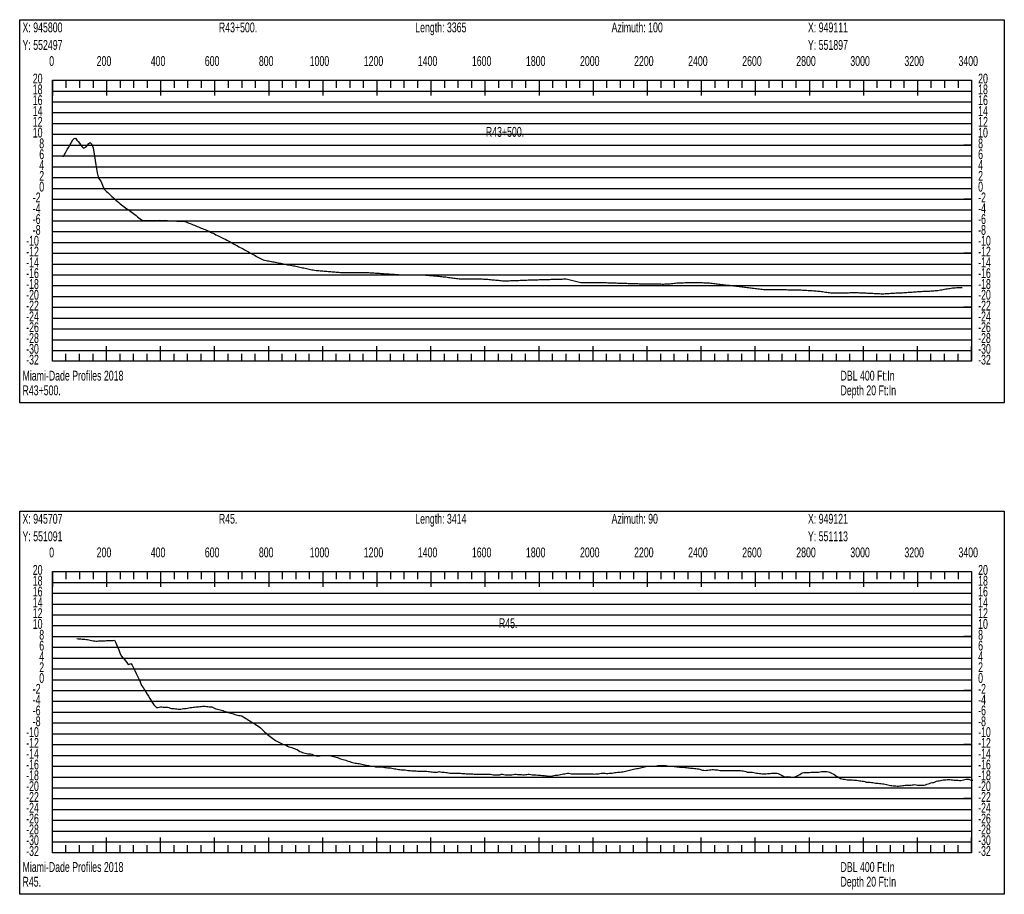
# Model space of a CAD drawing. Header units: feet. Extents: x 1 to 30, y -268 to -1.
# Tile 63 of 94: x 21 to 30, y -100 to -92. Entities that reach past the tile are written whole.
import ezdxf

# ---------------------------------------------------------------- set-up
doc = ezdxf.new("R2010")
doc.units = ezdxf.units.FT
doc.header["$MEASUREMENT"] = 0
doc.layers.add('LABELS', color=7, linetype='Continuous')
doc.layers.add('XSECTION', color=7, linetype='Continuous')

msp = doc.modelspace()

# ---------------------------------------------------------------- linework, layer by layer
at = {"layer": 'XSECTION', "color": 0, "linetype": 'Continuous'}
for points in [[(21.212, -91.9), (30.318, -91.9), (30.318, -95.445), (21.212, -95.445), (21.212, -91.9)], [(21.515, -92.46), (30.015, -92.46), (30.015, -95.06), (21.515, -95.06), (21.515, -92.46)], [(21.515, -92.46), (21.515, -92.601)], [(21.515, -92.46), (21.515, -92.601)], [(21.515, -92.46), (21.515, -92.53)], [(21.515, -92.46), (21.515, -92.53)], [(21.64, -92.46), (21.64, -92.53)], [(21.765, -92.46), (21.765, -92.53)], [(21.89, -92.46), (21.89, -92.53)], [(22.015, -92.46), (22.015, -92.601)], [(22.015, -92.46), (22.015, -92.53)], [(22.14, -92.46), (22.14, -92.53)], [(22.265, -92.46), (22.265, -92.53)], [(22.39, -92.46), (22.39, -92.53)], [(22.515, -92.46), (22.515, -92.601)], [(22.515, -92.46), (22.515, -92.53)], [(22.64, -92.46), (22.64, -92.53)], [(22.765, -92.46), (22.765, -92.53)], [(22.89, -92.46), (22.89, -92.53)], [(23.015, -92.46), (23.015, -92.601)], [(23.015, -92.46), (23.015, -92.53)], [(23.14, -92.46), (23.14, -92.53)], [(23.265, -92.46), (23.265, -92.53)], [(23.39, -92.46), (23.39, -92.53)], [(23.515, -92.46), (23.515, -92.601)], [(23.515, -92.46), (23.515, -92.53)], [(23.64, -92.46), (23.64, -92.53)], [(23.765, -92.46), (23.765, -92.53)], [(23.89, -92.46), (23.89, -92.53)], [(24.015, -92.46), (24.015, -92.601)], [(24.015, -92.46), (24.015, -92.53)], [(24.14, -92.46), (24.14, -92.53)], [(24.265, -92.46), (24.265, -92.53)], [(24.39, -92.46), (24.39, -92.53)], [(24.515, -92.46), (24.515, -92.601)], [(24.515, -92.46), (24.515, -92.53)], [(24.64, -92.46), (24.64, -92.53)], [(24.765, -92.46), (24.765, -92.53)], [(24.89, -92.46), (24.89, -92.53)], [(25.015, -92.46), (25.015, -92.601)], [(25.015, -92.46), (25.015, -92.53)], [(25.14, -92.46), (25.14, -92.53)], [(25.265, -92.46), (25.265, -92.53)], [(25.39, -92.46), (25.39, -92.53)], [(25.515, -92.46), (25.515, -92.601)], [(25.515, -92.46), (25.515, -92.53)], [(25.64, -92.46), (25.64, -92.53)], [(25.765, -92.46), (25.765, -92.53)], [(25.89, -92.46), (25.89, -92.53)], [(26.015, -92.46), (26.015, -92.601)], [(26.015, -92.46), (26.015, -92.53)], [(26.14, -92.46), (26.14, -92.53)], [(26.265, -92.46), (26.265, -92.53)], [(26.39, -92.46), (26.39, -92.53)], [(26.515, -92.46), (26.515, -92.601)], [(26.515, -92.46), (26.515, -92.53)], [(26.64, -92.46), (26.64, -92.53)], [(26.765, -92.46), (26.765, -92.53)], [(26.89, -92.46), (26.89, -92.53)], [(27.015, -92.46), (27.015, -92.601)], [(27.015, -92.46), (27.015, -92.53)], [(27.14, -92.46), (27.14, -92.53)], [(27.265, -92.46), (27.265, -92.53)], [(27.39, -92.46), (27.39, -92.53)], [(27.515, -92.46), (27.515, -92.601)], [(27.515, -92.46), (27.515, -92.53)], [(27.64, -92.46), (27.64, -92.53)], [(27.765, -92.46), (27.765, -92.53)], [(27.89, -92.46), (27.89, -92.53)], [(28.015, -92.46), (28.015, -92.601)], [(28.015, -92.46), (28.015, -92.53)], [(28.14, -92.46), (28.14, -92.53)], [(28.265, -92.46), (28.265, -92.53)], [(28.39, -92.46), (28.39, -92.53)], [(28.515, -92.46), (28.515, -92.601)], [(28.515, -92.46), (28.515, -92.53)], [(28.64, -92.46), (28.64, -92.53)], [(28.765, -92.46), (28.765, -92.53)], [(28.89, -92.46), (28.89, -92.53)], [(29.015, -92.46), (29.015, -92.601)], [(29.015, -92.46), (29.015, -92.53)], [(29.14, -92.46), (29.14, -92.53)], [(29.265, -92.46), (29.265, -92.53)], [(29.39, -92.46), (29.39, -92.53)], [(29.515, -92.46), (29.515, -92.601)], [(29.515, -92.46), (29.515, -92.53)], [(29.64, -92.46), (29.64, -92.53)], [(29.765, -92.46), (29.765, -92.53)], [(29.89, -92.46), (29.89, -92.53)], [(30.015, -92.46), (30.015, -92.601)], [(30.015, -92.46), (30.015, -92.53)], [(21.515, -93.06), (21.585, -93.06)], [(30.015, -93.06), (29.945, -93.06)], [(21.515, -93.56), (21.585, -93.56)], [(30.015, -93.56), (29.945, -93.56)], [(21.515, -94.06), (21.585, -94.06)], [(30.015, -94.06), (29.945, -94.06)], [(21.515, -94.56), (21.585, -94.56)], [(30.015, -94.56), (29.945, -94.56)], [(21.515, -95.06), (21.515, -94.919)], [(21.515, -95.06), (21.515, -94.919)], [(22.015, -95.06), (22.015, -94.919)], [(22.515, -95.06), (22.515, -94.919)], [(23.015, -95.06), (23.015, -94.919)], [(23.515, -95.06), (23.515, -94.919)], [(24.015, -95.06), (24.015, -94.919)], [(24.515, -95.06), (24.515, -94.919)], [(25.015, -95.06), (25.015, -94.919)], [(25.515, -95.06), (25.515, -94.919)], [(26.015, -95.06), (26.015, -94.919)], [(26.515, -95.06), (26.515, -94.919)], [(27.015, -95.06), (27.015, -94.919)], [(27.515, -95.06), (27.515, -94.919)], [(28.015, -95.06), (28.015, -94.919)], [(28.515, -95.06), (28.515, -94.919)], [(29.015, -95.06), (29.015, -94.919)], [(29.515, -95.06), (29.515, -94.919)], [(30.015, -95.06), (30.015, -94.919)], [(21.515, -95.06), (21.515, -94.99)], [(21.515, -95.06), (21.515, -94.99)], [(21.64, -95.06), (21.64, -94.99)], [(21.765, -95.06), (21.765, -94.99)], [(21.89, -95.06), (21.89, -94.99)], [(22.015, -95.06), (22.015, -94.99)], [(22.14, -95.06), (22.14, -94.99)], [(22.265, -95.06), (22.265, -94.99)], [(22.39, -95.06), (22.39, -94.99)], [(22.515, -95.06), (22.515, -94.99)], [(22.64, -95.06), (22.64, -94.99)], [(22.765, -95.06), (22.765, -94.99)], [(22.89, -95.06), (22.89, -94.99)], [(23.015, -95.06), (23.015, -94.99)], [(23.14, -95.06), (23.14, -94.99)], [(23.265, -95.06), (23.265, -94.99)], [(23.39, -95.06), (23.39, -94.99)], [(23.515, -95.06), (23.515, -94.99)], [(23.64, -95.06), (23.64, -94.99)], [(23.765, -95.06), (23.765, -94.99)], [(23.89, -95.06), (23.89, -94.99)], [(24.015, -95.06), (24.015, -94.99)], [(24.14, -95.06), (24.14, -94.99)], [(24.265, -95.06), (24.265, -94.99)], [(24.39, -95.06), (24.39, -94.99)], [(24.515, -95.06), (24.515, -94.99)], [(24.64, -95.06), (24.64, -94.99)], [(24.765, -95.06), (24.765, -94.99)], [(24.89, -95.06), (24.89, -94.99)], [(25.015, -95.06), (25.015, -94.99)], [(25.14, -95.06), (25.14, -94.99)], [(25.265, -95.06), (25.265, -94.99)], [(25.39, -95.06), (25.39, -94.99)], [(25.515, -95.06), (25.515, -94.99)], [(25.64, -95.06), (25.64, -94.99)], [(25.765, -95.06), (25.765, -94.99)], [(25.89, -95.06), (25.89, -94.99)], [(26.015, -95.06), (26.015, -94.99)], [(26.14, -95.06), (26.14, -94.99)], [(26.265, -95.06), (26.265, -94.99)], [(26.39, -95.06), (26.39, -94.99)], [(26.515, -95.06), (26.515, -94.99)], [(26.64, -95.06), (26.64, -94.99)], [(26.765, -95.06), (26.765, -94.99)], [(26.89, -95.06), (26.89, -94.99)], [(27.015, -95.06), (27.015, -94.99)], [(27.14, -95.06), (27.14, -94.99)], [(27.265, -95.06), (27.265, -94.99)], [(27.39, -95.06), (27.39, -94.99)], [(27.515, -95.06), (27.515, -94.99)], [(27.64, -95.06), (27.64, -94.99)], [(27.765, -95.06), (27.765, -94.99)], [(27.89, -95.06), (27.89, -94.99)], [(28.015, -95.06), (28.015, -94.99)], [(28.14, -95.06), (28.14, -94.99)], [(28.265, -95.06), (28.265, -94.99)], [(28.39, -95.06), (28.39, -94.99)], [(28.515, -95.06), (28.515, -94.99)], [(28.64, -95.06), (28.64, -94.99)], [(28.765, -95.06), (28.765, -94.99)], [(28.89, -95.06), (28.89, -94.99)], [(29.015, -95.06), (29.015, -94.99)], [(29.14, -95.06), (29.14, -94.99)], [(29.265, -95.06), (29.265, -94.99)], [(29.39, -95.06), (29.39, -94.99)], [(29.515, -95.06), (29.515, -94.99)], [(29.64, -95.06), (29.64, -94.99)], [(29.765, -95.06), (29.765, -94.99)], [(29.89, -95.06), (29.89, -94.99)], [(30.015, -95.06), (30.015, -94.99)], [(21.212, -96.445), (30.318, -96.445), (30.318, -99.99), (21.212, -99.99), (21.212, -96.445)], [(21.515, -97.005), (30.015, -97.005), (30.015, -99.605), (21.515, -99.605), (21.515, -97.005)], [(21.515, -97.005), (21.515, -97.146)], [(21.515, -97.005), (21.515, -97.146)], [(21.515, -97.005), (21.515, -97.075)], [(21.515, -97.005), (21.515, -97.075)], [(21.64, -97.005), (21.64, -97.075)], [(21.765, -97.005), (21.765, -97.075)], [(21.89, -97.005), (21.89, -97.075)], [(22.015, -97.005), (22.015, -97.146)], [(22.015, -97.005), (22.015, -97.075)], [(22.14, -97.005), (22.14, -97.075)], [(22.265, -97.005), (22.265, -97.075)], [(22.39, -97.005), (22.39, -97.075)], [(22.515, -97.005), (22.515, -97.146)], [(22.515, -97.005), (22.515, -97.075)], [(22.64, -97.005), (22.64, -97.075)], [(22.765, -97.005), (22.765, -97.075)], [(22.89, -97.005), (22.89, -97.075)], [(23.015, -97.005), (23.015, -97.146)], [(23.015, -97.005), (23.015, -97.075)], [(23.14, -97.005), (23.14, -97.075)], [(23.265, -97.005), (23.265, -97.075)], [(23.39, -97.005), (23.39, -97.075)], [(23.515, -97.005), (23.515, -97.146)], [(23.515, -97.005), (23.515, -97.075)], [(23.64, -97.005), (23.64, -97.075)], [(23.765, -97.005), (23.765, -97.075)], [(23.89, -97.005), (23.89, -97.075)], [(24.015, -97.005), (24.015, -97.146)], [(24.015, -97.005), (24.015, -97.075)], [(24.14, -97.005), (24.14, -97.075)], [(24.265, -97.005), (24.265, -97.075)], [(24.39, -97.005), (24.39, -97.075)], [(24.515, -97.005), (24.515, -97.146)], [(24.515, -97.005), (24.515, -97.075)], [(24.64, -97.005), (24.64, -97.075)], [(24.765, -97.005), (24.765, -97.075)], [(24.89, -97.005), (24.89, -97.075)], [(25.015, -97.005), (25.015, -97.146)], [(25.015, -97.005), (25.015, -97.075)], [(25.14, -97.005), (25.14, -97.075)], [(25.265, -97.005), (25.265, -97.075)], [(25.39, -97.005), (25.39, -97.075)], [(25.515, -97.005), (25.515, -97.146)], [(25.515, -97.005), (25.515, -97.075)], [(25.64, -97.005), (25.64, -97.075)], [(25.765, -97.005), (25.765, -97.075)], [(25.89, -97.005), (25.89, -97.075)], [(26.015, -97.005), (26.015, -97.146)], [(26.015, -97.005), (26.015, -97.075)], [(26.14, -97.005), (26.14, -97.075)], [(26.265, -97.005), (26.265, -97.075)], [(26.39, -97.005), (26.39, -97.075)], [(26.515, -97.005), (26.515, -97.146)], [(26.515, -97.005), (26.515, -97.075)], [(26.64, -97.005), (26.64, -97.075)], [(26.765, -97.005), (26.765, -97.075)], [(26.89, -97.005), (26.89, -97.075)], [(27.015, -97.005), (27.015, -97.146)], [(27.015, -97.005), (27.015, -97.075)], [(27.14, -97.005), (27.14, -97.075)], [(27.265, -97.005), (27.265, -97.075)], [(27.39, -97.005), (27.39, -97.075)], [(27.515, -97.005), (27.515, -97.146)], [(27.515, -97.005), (27.515, -97.075)], [(27.64, -97.005), (27.64, -97.075)], [(27.765, -97.005), (27.765, -97.075)], [(27.89, -97.005), (27.89, -97.075)], [(28.015, -97.005), (28.015, -97.146)], [(28.015, -97.005), (28.015, -97.075)], [(28.14, -97.005), (28.14, -97.075)], [(28.265, -97.005), (28.265, -97.075)], [(28.39, -97.005), (28.39, -97.075)], [(28.515, -97.005), (28.515, -97.146)], [(28.515, -97.005), (28.515, -97.075)], [(28.64, -97.005), (28.64, -97.075)], [(28.765, -97.005), (28.765, -97.075)], [(28.89, -97.005), (28.89, -97.075)], [(29.015, -97.005), (29.015, -97.146)], [(29.015, -97.005), (29.015, -97.075)], [(29.14, -97.005), (29.14, -97.075)], [(29.265, -97.005), (29.265, -97.075)], [(29.39, -97.005), (29.39, -97.075)], [(29.515, -97.005), (29.515, -97.146)], [(29.515, -97.005), (29.515, -97.075)], [(29.64, -97.005), (29.64, -97.075)], [(29.765, -97.005), (29.765, -97.075)], [(29.89, -97.005), (29.89, -97.075)], [(30.015, -97.005), (30.015, -97.146)], [(30.015, -97.005), (30.015, -97.075)], [(21.515, -97.605), (21.585, -97.605)], [(30.015, -97.605), (29.945, -97.605)], [(21.515, -98.105), (21.585, -98.105)], [(30.015, -98.105), (29.945, -98.105)], [(21.515, -98.605), (21.585, -98.605)], [(30.015, -98.605), (29.945, -98.605)], [(21.515, -99.105), (21.585, -99.105)], [(30.015, -99.105), (29.945, -99.105)], [(21.515, -99.605), (21.515, -99.464)], [(21.515, -99.605), (21.515, -99.464)], [(22.015, -99.605), (22.015, -99.464)], [(22.515, -99.605), (22.515, -99.464)], [(23.015, -99.605), (23.015, -99.464)], [(23.515, -99.605), (23.515, -99.464)], [(24.015, -99.605), (24.015, -99.464)], [(24.515, -99.605), (24.515, -99.464)], [(25.015, -99.605), (25.015, -99.464)], [(25.515, -99.605), (25.515, -99.464)], [(26.015, -99.605), (26.015, -99.464)], [(26.515, -99.605), (26.515, -99.464)], [(27.015, -99.605), (27.015, -99.464)], [(27.515, -99.605), (27.515, -99.464)], [(28.015, -99.605), (28.015, -99.464)], [(28.515, -99.605), (28.515, -99.464)], [(29.015, -99.605), (29.015, -99.464)], [(29.515, -99.605), (29.515, -99.464)], [(30.015, -99.605), (30.015, -99.464)], [(21.515, -99.605), (21.515, -99.535)], [(21.515, -99.605), (21.515, -99.535)], [(21.64, -99.605), (21.64, -99.535)], [(21.765, -99.605), (21.765, -99.535)], [(21.89, -99.605), (21.89, -99.535)], [(22.015, -99.605), (22.015, -99.535)], [(22.14, -99.605), (22.14, -99.535)], [(22.265, -99.605), (22.265, -99.535)], [(22.39, -99.605), (22.39, -99.535)], [(22.515, -99.605), (22.515, -99.535)], [(22.64, -99.605), (22.64, -99.535)], [(22.765, -99.605), (22.765, -99.535)], [(22.89, -99.605), (22.89, -99.535)], [(23.015, -99.605), (23.015, -99.535)], [(23.14, -99.605), (23.14, -99.535)], [(23.265, -99.605), (23.265, -99.535)], [(23.39, -99.605), (23.39, -99.535)], [(23.515, -99.605), (23.515, -99.535)], [(23.64, -99.605), (23.64, -99.535)], [(23.765, -99.605), (23.765, -99.535)], [(23.89, -99.605), (23.89, -99.535)], [(24.015, -99.605), (24.015, -99.535)], [(24.14, -99.605), (24.14, -99.535)], [(24.265, -99.605), (24.265, -99.535)], [(24.39, -99.605), (24.39, -99.535)], [(24.515, -99.605), (24.515, -99.535)], [(24.64, -99.605), (24.64, -99.535)], [(24.765, -99.605), (24.765, -99.535)], [(24.89, -99.605), (24.89, -99.535)], [(25.015, -99.605), (25.015, -99.535)], [(25.14, -99.605), (25.14, -99.535)], [(25.265, -99.605), (25.265, -99.535)], [(25.39, -99.605), (25.39, -99.535)], [(25.515, -99.605), (25.515, -99.535)], [(25.64, -99.605), (25.64, -99.535)], [(25.765, -99.605), (25.765, -99.535)], [(25.89, -99.605), (25.89, -99.535)], [(26.015, -99.605), (26.015, -99.535)], [(26.14, -99.605), (26.14, -99.535)], [(26.265, -99.605), (26.265, -99.535)], [(26.39, -99.605), (26.39, -99.535)], [(26.515, -99.605), (26.515, -99.535)], [(26.64, -99.605), (26.64, -99.535)], [(26.765, -99.605), (26.765, -99.535)], [(26.89, -99.605), (26.89, -99.535)], [(27.015, -99.605), (27.015, -99.535)], [(27.14, -99.605), (27.14, -99.535)], [(27.265, -99.605), (27.265, -99.535)], [(27.39, -99.605), (27.39, -99.535)], [(27.515, -99.605), (27.515, -99.535)], [(27.64, -99.605), (27.64, -99.535)], [(27.765, -99.605), (27.765, -99.535)], [(27.89, -99.605), (27.89, -99.535)], [(28.015, -99.605), (28.015, -99.535)], [(28.14, -99.605), (28.14, -99.535)], [(28.265, -99.605), (28.265, -99.535)], [(28.39, -99.605), (28.39, -99.535)], [(28.515, -99.605), (28.515, -99.535)], [(28.64, -99.605), (28.64, -99.535)], [(28.765, -99.605), (28.765, -99.535)], [(28.89, -99.605), (28.89, -99.535)], [(29.015, -99.605), (29.015, -99.535)], [(29.14, -99.605), (29.14, -99.535)], [(29.265, -99.605), (29.265, -99.535)], [(29.39, -99.605), (29.39, -99.535)], [(29.515, -99.605), (29.515, -99.535)], [(29.64, -99.605), (29.64, -99.535)], [(29.765, -99.605), (29.765, -99.535)], [(29.89, -99.605), (29.89, -99.535)], [(30.015, -99.605), (30.015, -99.535)]]:
    msp.add_lwpolyline(points, dxfattribs=at)
at = {"layer": 'XSECTION', "color": 0}
for points in [[(21.515, -92.56), (30.015, -92.56)], [(21.515, -92.66), (30.015, -92.66)], [(21.515, -92.76), (30.015, -92.76)], [(21.515, -92.86), (30.015, -92.86)], [(21.515, -92.96), (30.015, -92.96)], [(21.515, -93.06), (30.015, -93.06)], [(21.515, -93.16), (30.015, -93.16)], [(21.515, -93.26), (30.015, -93.26)], [(21.515, -93.36), (30.015, -93.36)], [(21.515, -93.46), (30.015, -93.46)], [(21.515, -93.56), (30.015, -93.56)], [(21.515, -93.66), (30.015, -93.66)], [(21.515, -93.76), (30.015, -93.76)], [(21.515, -93.86), (30.015, -93.86)], [(21.515, -93.96), (30.015, -93.96)], [(21.515, -94.06), (30.015, -94.06)], [(21.515, -94.16), (30.015, -94.16)], [(21.515, -94.26), (30.015, -94.26)], [(21.515, -94.36), (30.015, -94.36)], [(21.515, -94.46), (30.015, -94.46)], [(21.515, -94.56), (30.015, -94.56)], [(21.515, -94.66), (30.015, -94.66)], [(21.515, -94.76), (30.015, -94.76)], [(21.515, -94.86), (30.015, -94.86)], [(21.515, -94.96), (30.015, -94.96)], [(21.515, -97.105), (30.015, -97.105)], [(21.515, -97.205), (30.015, -97.205)], [(21.515, -97.305), (30.015, -97.305)], [(21.515, -97.405), (30.015, -97.405)], [(21.515, -97.505), (30.015, -97.505)], [(21.515, -97.605), (30.015, -97.605)], [(21.515, -97.705), (30.015, -97.705)], [(21.515, -97.805), (30.015, -97.805)], [(21.515, -97.905), (30.015, -97.905)], [(21.515, -98.005), (30.015, -98.005)], [(21.515, -98.105), (30.015, -98.105)], [(21.515, -98.205), (30.015, -98.205)], [(21.515, -98.305), (30.015, -98.305)], [(21.515, -98.405), (30.015, -98.405)], [(21.515, -98.505), (30.015, -98.505)], [(21.515, -98.605), (30.015, -98.605)], [(21.515, -98.705), (30.015, -98.705)], [(21.515, -98.805), (30.015, -98.805)], [(21.515, -98.905), (30.015, -98.905)], [(21.515, -99.005), (30.015, -99.005)], [(21.515, -99.105), (30.015, -99.105)], [(21.515, -99.205), (30.015, -99.205)], [(21.515, -99.305), (30.015, -99.305)], [(21.515, -99.405), (30.015, -99.405)], [(21.515, -99.505), (30.015, -99.505)]]:
    msp.add_lwpolyline(points, dxfattribs=at)
at = {"layer": 'XSECTION', "color": 5, "linetype": 'Continuous'}
for points in [[(21.615, -93.17), (21.6275, -93.147), (21.64, -93.1245), (21.6525, -93.1015), (21.665, -93.079), (21.6775, -93.056), (21.69, -93.0335), (21.7025, -93.011), (21.715, -92.9975), (21.7275, -92.997), (21.74, -93.0135), (21.7525, -93.0275), (21.765, -93.0435), (21.7775, -93.06), (21.79, -93.077), (21.8025, -93.089), (21.815, -93.0835), (21.8275, -93.0775), (21.84, -93.0605), (21.8525, -93.0455), (21.865, -93.035), (21.8775, -93.0495), (21.89, -93.0845), (21.9025, -93.163), (21.915, -93.243), (21.9275, -93.3155), (21.94, -93.365), (21.9525, -93.3805), (21.965, -93.401), (21.9775, -93.432), (21.99, -93.463), (22.0025, -93.477), (22.015, -93.4885), (22.0275, -93.4995), (22.04, -93.511), (22.0525, -93.5225), (22.065, -93.534), (22.0775, -93.5455), (22.09, -93.557), (22.1025, -93.568), (22.115, -93.5795), (22.1275, -93.591), (22.14, -93.6025), (22.1525, -93.6115), (22.165, -93.621), (22.1775, -93.6295), (22.19, -93.639), (22.2025, -93.648), (22.215, -93.657), (22.2275, -93.6655), (22.24, -93.675), (22.2525, -93.6845), (22.265, -93.694), (22.2775, -93.703), (22.29, -93.7125), (22.3025, -93.722), (22.315, -93.7315), (22.3275, -93.741), (22.34, -93.7505), (22.3525, -93.7585), (22.365, -93.7585), (22.3775, -93.758), (22.39, -93.7575), (22.4025, -93.7575), (22.415, -93.757), (22.4275, -93.757), (22.44, -93.757), (22.4525, -93.757), (22.465, -93.7565), (22.4775, -93.756), (22.49, -93.756), (22.5025, -93.7555), (22.515, -93.756), (22.5275, -93.757), (22.54, -93.757), (22.5525, -93.7575), (22.565, -93.758), (22.5775, -93.7585), (22.59, -93.759), (22.6025, -93.7595), (22.615, -93.76), (22.6275, -93.7605), (22.64, -93.761), (22.6525, -93.7615), (22.665, -93.7625), (22.6775, -93.763), (22.69, -93.7635), (22.7025, -93.7635), (22.715, -93.7645), (22.7275, -93.765), (22.74, -93.766), (22.7525, -93.771), (22.765, -93.776), (22.7775, -93.781), (22.79, -93.786), (22.8025, -93.791), (22.815, -93.796), (22.8275, -93.801), (22.84, -93.807), (22.8525, -93.812), (22.865, -93.817), (22.8775, -93.822), (22.89, -93.827), (22.9025, -93.832), (22.915, -93.837), (22.9275, -93.842), (22.94, -93.8475), (22.9525, -93.8525), (22.965, -93.8575), (22.9775, -93.864), (22.99, -93.87), (23.0025, -93.876), (23.015, -93.882), (23.0275, -93.8885), (23.04, -93.895), (23.0525, -93.901), (23.065, -93.907), (23.0775, -93.9135), (23.09, -93.9195), (23.1025, -93.926), (23.115, -93.9315), (23.1275, -93.938), (23.14, -93.9445), (23.1525, -93.951), (23.165, -93.958), (23.1775, -93.965), (23.19, -93.972), (23.2025, -93.979), (23.215, -93.986), (23.2275, -93.993), (23.24, -94), (23.2525, -94.0065), (23.265, -94.014), (23.2775, -94.0205), (23.29, -94.0275), (23.3025, -94.0345), (23.315, -94.0415), (23.3275, -94.0485), (23.34, -94.055), (23.3525, -94.062), (23.365, -94.069), (23.3775, -94.076), (23.39, -94.0825), (23.4025, -94.0895), (23.415, -94.096), (23.4275, -94.103), (23.44, -94.1095), (23.4525, -94.1155), (23.465, -94.1205), (23.4775, -94.1245), (23.49, -94.127), (23.5025, -94.1295), (23.515, -94.132), (23.5275, -94.1345), (23.54, -94.137), (23.5525, -94.139), (23.565, -94.141), (23.5775, -94.1435), (23.59, -94.146), (23.6025, -94.1485), (23.615, -94.151), (23.6275, -94.1535), (23.64, -94.156), (23.6525, -94.1585), (23.665, -94.161), (23.6775, -94.1635), (23.69, -94.166), (23.7025, -94.1685), (23.715, -94.171), (23.7275, -94.173), (23.74, -94.1755), (23.7525, -94.178), (23.765, -94.181), (23.7775, -94.1835), (23.79, -94.1865), (23.8025, -94.189), (23.815, -94.1915), (23.8275, -94.194), (23.84, -94.1965), (23.8525, -94.1995), (23.865, -94.202), (23.8775, -94.2045), (23.89, -94.2075), (23.9025, -94.21), (23.915, -94.2125), (23.9275, -94.215), (23.94, -94.218), (23.9525, -94.219), (23.965, -94.22), (23.9775, -94.221), (23.99, -94.222), (24.0025, -94.223), (24.015, -94.224), (24.0275, -94.225), (24.04, -94.226), (24.0525, -94.227), (24.065, -94.228), (24.0775, -94.229), (24.09, -94.23), (24.1025, -94.231), (24.115, -94.232), (24.1275, -94.233), (24.14, -94.234), (24.1525, -94.235), (24.165, -94.2355), (24.1775, -94.237), (24.19, -94.238), (24.2025, -94.2385), (24.215, -94.2385), (24.2275, -94.2385), (24.24, -94.2385), (24.2525, -94.2385), (24.265, -94.2385), (24.2775, -94.2385), (24.29, -94.238), (24.3025, -94.238), (24.315, -94.238), (24.3275, -94.238), (24.34, -94.238), (24.3525, -94.238), (24.365, -94.2385), (24.3775, -94.238), (24.39, -94.238), (24.4025, -94.238), (24.415, -94.2385), (24.4275, -94.239), (24.44, -94.2395), (24.4525, -94.24), (24.465, -94.241), (24.4775, -94.242), (24.49, -94.2425), (24.5025, -94.2435), (24.515, -94.2445), (24.5275, -94.245), (24.54, -94.246), (24.5525, -94.247), (24.565, -94.2475), (24.5775, -94.2485), (24.59, -94.2495), (24.6025, -94.25), (24.615, -94.251), (24.6275, -94.2515), (24.64, -94.2525), (24.6525, -94.2535), (24.665, -94.254), (24.6775, -94.255), (24.69, -94.256), (24.7025, -94.2565), (24.715, -94.2575), (24.7275, -94.2585), (24.74, -94.259), (24.7525, -94.2595), (24.765, -94.2595), (24.7775, -94.2595), (24.79, -94.259), (24.8025, -94.259), (24.815, -94.259), (24.8275, -94.259), (24.84, -94.2585), (24.8525, -94.2585), (24.865, -94.2585), (24.8775, -94.2585), (24.89, -94.2585), (24.9025, -94.2585), (24.915, -94.2585), (24.9275, -94.2595), (24.94, -94.2605), (24.9525, -94.2615), (24.965, -94.262), (24.9775, -94.263), (24.99, -94.2645), (25.0025, -94.265), (25.015, -94.266), (25.0275, -94.267), (25.04, -94.2685), (25.0525, -94.2695), (25.065, -94.2705), (25.0775, -94.272), (25.09, -94.273), (25.1025, -94.2745), (25.115, -94.2755), (25.1275, -94.277), (25.14, -94.2785), (25.1525, -94.28), (25.165, -94.2815), (25.1775, -94.2835), (25.19, -94.285), (25.2025, -94.2865), (25.215, -94.288), (25.2275, -94.29), (25.24, -94.2915), (25.2525, -94.2925), (25.265, -94.2945), (25.2775, -94.296), (25.29, -94.2975), (25.3025, -94.298), (25.315, -94.2985), (25.3275, -94.2985), (25.34, -94.2985), (25.3525, -94.2985), (25.365, -94.2985), (25.3775, -94.2985), (25.39, -94.2985), (25.4025, -94.2985), (25.415, -94.2985), (25.4275, -94.2985), (25.44, -94.2985), (25.4525, -94.2985), (25.465, -94.2985), (25.4775, -94.2985), (25.49, -94.2985), (25.5025, -94.299), (25.515, -94.3), (25.5275, -94.3005), (25.54, -94.3015), (25.5525, -94.303), (25.565, -94.3035), (25.5775, -94.305), (25.59, -94.306), (25.6025, -94.307), (25.615, -94.308), (25.6275, -94.3095), (25.64, -94.3105), (25.6525, -94.3115), (25.665, -94.3125), (25.6775, -94.314), (25.69, -94.3145), (25.7025, -94.3155), (25.715, -94.315), (25.7275, -94.3145), (25.74, -94.314), (25.7525, -94.3135), (25.765, -94.313), (25.7775, -94.3125), (25.79, -94.312), (25.8025, -94.312), (25.815, -94.3115), (25.8275, -94.311), (25.84, -94.31), (25.8525, -94.3095), (25.865, -94.309), (25.8775, -94.309), (25.89, -94.3085), (25.9025, -94.308), (25.915, -94.3075), (25.9275, -94.307), (25.94, -94.3065), (25.9525, -94.3065), (25.965, -94.3065), (25.9775, -94.306), (25.99, -94.3055), (26.0025, -94.305), (26.015, -94.3045), (26.0275, -94.3045), (26.04, -94.304), (26.0525, -94.304), (26.065, -94.3035), (26.0775, -94.303), (26.09, -94.3025), (26.1025, -94.3025), (26.115, -94.302), (26.1275, -94.3015), (26.14, -94.3015), (26.1525, -94.301), (26.165, -94.3005), (26.1775, -94.3005), (26.19, -94.3), (26.2025, -94.2995), (26.215, -94.299), (26.2275, -94.299), (26.24, -94.2985), (26.2525, -94.2985), (26.265, -94.2985), (26.2775, -94.3015), (26.29, -94.3045), (26.3025, -94.307), (26.315, -94.31), (26.3275, -94.313), (26.34, -94.316), (26.3525, -94.3185), (26.365, -94.3215), (26.3775, -94.3245), (26.39, -94.3275), (26.4025, -94.33), (26.415, -94.3315), (26.4275, -94.331), (26.44, -94.331), (26.4525, -94.3315), (26.465, -94.3315), (26.4775, -94.331), (26.49, -94.331), (26.5025, -94.331), (26.515, -94.3305), (26.5275, -94.331), (26.54, -94.331), (26.5525, -94.3305), (26.565, -94.331), (26.5775, -94.331), (26.59, -94.331), (26.6025, -94.3315), (26.615, -94.3315), (26.6275, -94.332), (26.64, -94.332), (26.6525, -94.3325), (26.665, -94.333), (26.6775, -94.3335), (26.69, -94.334), (26.7025, -94.334), (26.715, -94.3345), (26.7275, -94.3355), (26.74, -94.336), (26.7525, -94.3365), (26.765, -94.3365), (26.7775, -94.337), (26.79, -94.337), (26.8025, -94.3375), (26.815, -94.338), (26.8275, -94.3385), (26.84, -94.339), (26.8525, -94.3395), (26.865, -94.34), (26.8775, -94.34), (26.89, -94.3405), (26.9025, -94.3405), (26.915, -94.341), (26.9275, -94.3415), (26.94, -94.342), (26.9525, -94.342), (26.965, -94.342), (26.9775, -94.3425), (26.99, -94.343), (27.0025, -94.343), (27.015, -94.3435), (27.0275, -94.3435), (27.04, -94.3435), (27.0525, -94.344), (27.065, -94.3445), (27.0775, -94.344), (27.09, -94.344), (27.1025, -94.3435), (27.115, -94.3435), (27.1275, -94.344), (27.14, -94.3445), (27.1525, -94.345), (27.165, -94.345), (27.1775, -94.3445), (27.19, -94.344), (27.2025, -94.3435), (27.215, -94.343), (27.2275, -94.342), (27.24, -94.341), (27.2525, -94.339), (27.265, -94.3375), (27.2775, -94.336), (27.29, -94.335), (27.3025, -94.334), (27.315, -94.334), (27.3275, -94.3335), (27.34, -94.333), (27.3525, -94.3325), (27.365, -94.332), (27.3775, -94.332), (27.39, -94.332), (27.4025, -94.332), (27.415, -94.3315), (27.4275, -94.3315), (27.44, -94.3315), (27.4525, -94.3315), (27.465, -94.3315), (27.4775, -94.332), (27.49, -94.332), (27.5025, -94.332), (27.515, -94.332), (27.5275, -94.332), (27.54, -94.3325), (27.5525, -94.333), (27.565, -94.3335), (27.5775, -94.334), (27.59, -94.3355), (27.6025, -94.337), (27.615, -94.3385), (27.6275, -94.34), (27.64, -94.341), (27.6525, -94.3425), (27.665, -94.344), (27.6775, -94.3455), (27.69, -94.347), (27.7025, -94.3485), (27.715, -94.35), (27.7275, -94.3515), (27.74, -94.3525), (27.7525, -94.3545), (27.765, -94.3555), (27.7775, -94.357), (27.79, -94.3585), (27.8025, -94.36), (27.815, -94.3615), (27.8275, -94.3625), (27.84, -94.364), (27.8525, -94.3655), (27.865, -94.367), (27.8775, -94.3685), (27.89, -94.37), (27.9025, -94.3715), (27.915, -94.3735), (27.9275, -94.3745), (27.94, -94.376), (27.9525, -94.378), (27.965, -94.3795), (27.9775, -94.3815), (27.99, -94.383), (28.0025, -94.384), (28.015, -94.386), (28.0275, -94.3875), (28.04, -94.389), (28.0525, -94.391), (28.065, -94.3925), (28.0775, -94.394), (28.09, -94.3945), (28.1025, -94.395), (28.115, -94.395), (28.1275, -94.395), (28.14, -94.3945), (28.1525, -94.395), (28.165, -94.395), (28.1775, -94.395), (28.19, -94.395), (28.2025, -94.395), (28.215, -94.3955), (28.2275, -94.3955), (28.24, -94.3955), (28.2525, -94.3955), (28.265, -94.396), (28.2775, -94.3965), (28.29, -94.397), (28.3025, -94.397), (28.315, -94.3975), (28.3275, -94.3975), (28.34, -94.3975), (28.3525, -94.398), (28.365, -94.3985), (28.3775, -94.399), (28.39, -94.398), (28.4025, -94.3985), (28.415, -94.399), (28.4275, -94.3995), (28.44, -94.4), (28.4525, -94.4005), (28.465, -94.4015), (28.4775, -94.4025), (28.49, -94.403), (28.5025, -94.4035), (28.515, -94.405), (28.5275, -94.4055), (28.54, -94.406), (28.5525, -94.407), (28.565, -94.408), (28.5775, -94.409), (28.59, -94.41), (28.6025, -94.4115), (28.615, -94.4125), (28.6275, -94.4135), (28.64, -94.4155), (28.6525, -94.417), (28.665, -94.419), (28.6775, -94.421), (28.69, -94.423), (28.7025, -94.4245), (28.715, -94.4265), (28.7275, -94.427), (28.74, -94.4275), (28.7525, -94.4275), (28.765, -94.4275), (28.7775, -94.427), (28.79, -94.4265), (28.8025, -94.4265), (28.815, -94.4265), (28.8275, -94.426), (28.84, -94.4255), (28.8525, -94.4255), (28.865, -94.4255), (28.8775, -94.425), (28.89, -94.4245), (28.9025, -94.424), (28.915, -94.424), (28.9275, -94.4235), (28.94, -94.4235), (28.9525, -94.424), (28.965, -94.4245), (28.9775, -94.425), (28.99, -94.4255), (29.0025, -94.426), (29.015, -94.427), (29.0275, -94.4275), (29.04, -94.428), (29.0525, -94.4285), (29.065, -94.429), (29.0775, -94.43), (29.09, -94.4305), (29.1025, -94.431), (29.115, -94.4315), (29.1275, -94.432), (29.14, -94.4325), (29.1525, -94.433), (29.165, -94.4335), (29.1775, -94.4345), (29.19, -94.435), (29.2025, -94.4345), (29.215, -94.434), (29.2275, -94.4335), (29.24, -94.433), (29.2525, -94.432), (29.265, -94.431), (29.2775, -94.4305), (29.29, -94.4295), (29.3025, -94.429), (29.315, -94.428), (29.3275, -94.4275), (29.34, -94.427), (29.3525, -94.4265), (29.365, -94.4255), (29.3775, -94.425), (29.39, -94.424), (29.4025, -94.423), (29.415, -94.4225), (29.4275, -94.4215), (29.44, -94.4205), (29.4525, -94.42), (29.465, -94.419), (29.4775, -94.418), (29.49, -94.4175), (29.5025, -94.4165), (29.515, -94.4155), (29.5275, -94.414), (29.54, -94.4135), (29.5525, -94.413), (29.565, -94.4125), (29.5775, -94.412), (29.59, -94.4115), (29.6025, -94.411), (29.615, -94.4105), (29.6275, -94.41), (29.64, -94.4095), (29.6525, -94.4085), (29.665, -94.407), (29.6775, -94.406), (29.69, -94.405), (29.7025, -94.4035), (29.715, -94.402), (29.7275, -94.4), (29.74, -94.3975), (29.7525, -94.3955), (29.765, -94.393), (29.7775, -94.391), (29.79, -94.389), (29.8025, -94.387), (29.815, -94.385), (29.8275, -94.383), (29.84, -94.381), (29.8525, -94.3795), (29.865, -94.379), (29.8775, -94.3785), (29.89, -94.3785), (29.9025, -94.378), (29.915, -94.378), (29.9274, -94.378)], [(21.74, -97.625), (21.7525, -97.6265), (21.765, -97.627), (21.7775, -97.628), (21.79, -97.6285), (21.8025, -97.629), (21.815, -97.63), (21.8275, -97.632), (21.84, -97.6345), (21.8525, -97.637), (21.865, -97.639), (21.8775, -97.6415), (21.89, -97.644), (21.9025, -97.646), (21.915, -97.6475), (21.9275, -97.647), (21.94, -97.6465), (21.9525, -97.646), (21.965, -97.6455), (21.9775, -97.645), (21.99, -97.6445), (22.0025, -97.644), (22.015, -97.6435), (22.0275, -97.643), (22.04, -97.6425), (22.0525, -97.642), (22.065, -97.6415), (22.0775, -97.641), (22.09, -97.6405), (22.1025, -97.664), (22.115, -97.6955), (22.1275, -97.7285), (22.14, -97.765), (22.1525, -97.787), (22.165, -97.802), (22.1775, -97.8165), (22.19, -97.831), (22.2025, -97.847), (22.215, -97.864), (22.2275, -97.86), (22.24, -97.8565), (22.2525, -97.869), (22.265, -97.895), (22.2775, -97.9205), (22.29, -97.9465), (22.3025, -97.972), (22.315, -97.998), (22.3275, -98.0255), (22.34, -98.058), (22.3525, -98.078), (22.365, -98.098), (22.3775, -98.118), (22.39, -98.138), (22.4025, -98.158), (22.415, -98.178), (22.4275, -98.198), (22.44, -98.2175), (22.4525, -98.237), (22.465, -98.249), (22.4775, -98.261), (22.49, -98.261), (22.5025, -98.258), (22.515, -98.2555), (22.5275, -98.256), (22.54, -98.258), (22.5525, -98.259), (22.565, -98.2595), (22.5775, -98.26), (22.59, -98.2635), (22.6025, -98.268), (22.615, -98.27), (22.6275, -98.2705), (22.64, -98.2715), (22.6525, -98.273), (22.665, -98.2745), (22.6775, -98.2775), (22.69, -98.279), (22.7025, -98.277), (22.715, -98.2745), (22.7275, -98.2725), (22.74, -98.27), (22.7525, -98.27), (22.765, -98.2675), (22.7775, -98.2645), (22.79, -98.263), (22.8025, -98.2615), (22.815, -98.26), (22.8275, -98.2585), (22.84, -98.257), (22.8525, -98.2555), (22.865, -98.2545), (22.8775, -98.253), (22.89, -98.2515), (22.9025, -98.25), (22.915, -98.25), (22.9275, -98.251), (22.94, -98.2525), (22.9525, -98.254), (22.965, -98.255), (22.9775, -98.255), (22.99, -98.256), (23.0025, -98.2625), (23.015, -98.2685), (23.0275, -98.2735), (23.04, -98.277), (23.0525, -98.2805), (23.065, -98.284), (23.0775, -98.2875), (23.09, -98.291), (23.1025, -98.295), (23.115, -98.299), (23.1275, -98.303), (23.14, -98.3075), (23.1525, -98.3115), (23.165, -98.315), (23.1775, -98.3185), (23.19, -98.322), (23.2025, -98.326), (23.215, -98.3305), (23.2275, -98.334), (23.24, -98.337), (23.2525, -98.337), (23.265, -98.338), (23.2775, -98.347), (23.29, -98.355), (23.3025, -98.3625), (23.315, -98.3705), (23.3275, -98.378), (23.34, -98.3855), (23.3525, -98.3935), (23.365, -98.401), (23.3775, -98.4085), (23.39, -98.4165), (23.4025, -98.424), (23.415, -98.432), (23.4275, -98.441), (23.44, -98.4515), (23.4525, -98.4635), (23.465, -98.4755), (23.4775, -98.4875), (23.49, -98.498), (23.5025, -98.511), (23.515, -98.5225), (23.5275, -98.5295), (23.54, -98.539), (23.5525, -98.5485), (23.565, -98.558), (23.5775, -98.566), (23.59, -98.573), (23.6025, -98.58), (23.615, -98.587), (23.6275, -98.5935), (23.64, -98.599), (23.6525, -98.603), (23.665, -98.606), (23.6775, -98.612), (23.69, -98.6185), (23.7025, -98.625), (23.715, -98.629), (23.7275, -98.633), (23.74, -98.6375), (23.7525, -98.642), (23.765, -98.647), (23.7775, -98.652), (23.79, -98.6605), (23.8025, -98.6675), (23.815, -98.6725), (23.8275, -98.6775), (23.84, -98.682), (23.8525, -98.6855), (23.865, -98.689), (23.8775, -98.69), (23.89, -98.69), (23.9025, -98.6905), (23.915, -98.695), (23.9275, -98.7), (23.94, -98.7045), (23.9525, -98.708), (23.965, -98.711), (23.9775, -98.7095), (23.99, -98.7085), (24.0025, -98.7075), (24.015, -98.7065), (24.0275, -98.706), (24.04, -98.706), (24.0525, -98.706), (24.065, -98.706), (24.0775, -98.7075), (24.09, -98.7095), (24.1025, -98.712), (24.115, -98.715), (24.1275, -98.7175), (24.14, -98.721), (24.1525, -98.7245), (24.165, -98.73), (24.1775, -98.736), (24.19, -98.7395), (24.2025, -98.7425), (24.215, -98.746), (24.2275, -98.75), (24.24, -98.754), (24.2525, -98.7585), (24.265, -98.7625), (24.2775, -98.7665), (24.29, -98.7695), (24.3025, -98.773), (24.315, -98.776), (24.3275, -98.7775), (24.34, -98.779), (24.3525, -98.7805), (24.365, -98.7835), (24.3775, -98.7865), (24.39, -98.79), (24.4025, -98.793), (24.415, -98.7965), (24.4275, -98.7995), (24.44, -98.8), (24.4525, -98.801), (24.465, -98.804), (24.4775, -98.805), (24.49, -98.806), (24.5025, -98.8095), (24.515, -98.8105), (24.5275, -98.811), (24.54, -98.812), (24.5525, -98.812), (24.565, -98.811), (24.5775, -98.813), (24.59, -98.8155), (24.6025, -98.8175), (24.615, -98.8195), (24.6275, -98.82), (24.64, -98.8205), (24.6525, -98.8245), (24.665, -98.8265), (24.6775, -98.8285), (24.69, -98.8305), (24.7025, -98.8325), (24.715, -98.834), (24.7275, -98.836), (24.74, -98.838), (24.7525, -98.8395), (24.765, -98.8395), (24.7775, -98.8395), (24.79, -98.8405), (24.8025, -98.844), (24.815, -98.845), (24.8275, -98.846), (24.84, -98.8465), (24.8525, -98.8475), (24.865, -98.8485), (24.8775, -98.849), (24.89, -98.8495), (24.9025, -98.8495), (24.915, -98.8495), (24.9275, -98.8495), (24.94, -98.8495), (24.9525, -98.8495), (24.965, -98.8495), (24.9775, -98.85), (24.99, -98.853), (25.0025, -98.855), (25.015, -98.8565), (25.0275, -98.858), (25.04, -98.8595), (25.0525, -98.8595), (25.065, -98.8595), (25.0775, -98.8595), (25.09, -98.8555), (25.1025, -98.857), (25.115, -98.8595), (25.1275, -98.8595), (25.14, -98.8605), (25.1525, -98.8635), (25.165, -98.8645), (25.1775, -98.865), (25.19, -98.8685), (25.2025, -98.869), (25.215, -98.8685), (25.2275, -98.8685), (25.24, -98.8685), (25.2525, -98.8685), (25.265, -98.8685), (25.2775, -98.868), (25.29, -98.87), (25.3025, -98.873), (25.315, -98.8735), (25.3275, -98.874), (25.34, -98.8745), (25.3525, -98.875), (25.365, -98.8755), (25.3775, -98.876), (25.39, -98.8765), (25.4025, -98.877), (25.415, -98.8775), (25.4275, -98.878), (25.44, -98.878), (25.4525, -98.878), (25.465, -98.8785), (25.4775, -98.8785), (25.49, -98.8785), (25.5025, -98.879), (25.515, -98.879), (25.5275, -98.879), (25.54, -98.879), (25.5525, -98.879), (25.565, -98.879), (25.5775, -98.881), (25.59, -98.884), (25.6025, -98.8845), (25.615, -98.8845), (25.6275, -98.8845), (25.64, -98.885), (25.6525, -98.8835), (25.665, -98.88), (25.6775, -98.88), (25.69, -98.881), (25.7025, -98.8835), (25.715, -98.885), (25.7275, -98.885), (25.74, -98.8855), (25.7525, -98.8855), (25.765, -98.8855), (25.7775, -98.882), (25.79, -98.88), (25.8025, -98.88), (25.815, -98.8805), (25.8275, -98.8805), (25.84, -98.8815), (25.8525, -98.883), (25.865, -98.8835), (25.8775, -98.8835), (25.89, -98.882), (25.9025, -98.8805), (25.915, -98.8795), (25.9275, -98.8795), (25.94, -98.881), (25.9525, -98.884), (25.965, -98.884), (25.9775, -98.8845), (25.99, -98.8855), (26.0025, -98.8865), (26.015, -98.888), (26.0275, -98.889), (26.04, -98.89), (26.0525, -98.891), (26.065, -98.892), (26.0775, -98.893), (26.09, -98.895), (26.1025, -98.8985), (26.115, -98.8985), (26.1275, -98.8975), (26.14, -98.894), (26.1525, -98.891), (26.165, -98.889), (26.1775, -98.889), (26.19, -98.887), (26.2025, -98.884), (26.215, -98.881), (26.2275, -98.878), (26.24, -98.875), (26.2525, -98.875), (26.265, -98.8735), (26.2775, -98.8705), (26.29, -98.87), (26.3025, -98.871), (26.315, -98.8745), (26.3275, -98.875), (26.34, -98.875), (26.3525, -98.875), (26.365, -98.875), (26.3775, -98.875), (26.39, -98.875), (26.4025, -98.875), (26.415, -98.875), (26.4275, -98.875), (26.44, -98.875), (26.4525, -98.875), (26.465, -98.875), (26.4775, -98.875), (26.49, -98.875), (26.5025, -98.875), (26.515, -98.8765), (26.5275, -98.88), (26.54, -98.877), (26.5525, -98.875), (26.565, -98.875), (26.5775, -98.872), (26.59, -98.87), (26.6025, -98.87), (26.615, -98.87), (26.6275, -98.8705), (26.64, -98.874), (26.6525, -98.873), (26.665, -98.87), (26.6775, -98.87), (26.69, -98.868), (26.7025, -98.865), (26.715, -98.8645), (26.7275, -98.8635), (26.74, -98.86), (26.7525, -98.8595), (26.765, -98.859), (26.7775, -98.8575), (26.79, -98.856), (26.8025, -98.855), (26.815, -98.852), (26.8275, -98.8485), (26.84, -98.845), (26.8525, -98.8415), (26.865, -98.8385), (26.8775, -98.835), (26.89, -98.832), (26.9025, -98.829), (26.915, -98.827), (26.9275, -98.825), (26.94, -98.8225), (26.9525, -98.8205), (26.965, -98.818), (26.9775, -98.814), (26.99, -98.8105), (27.0025, -98.8075), (27.015, -98.805), (27.0275, -98.8045), (27.04, -98.8045), (27.0525, -98.8045), (27.065, -98.805), (27.0775, -98.805), (27.09, -98.805), (27.1025, -98.8025), (27.115, -98.7995), (27.1275, -98.7995), (27.14, -98.7995), (27.1525, -98.7995), (27.165, -98.7995), (27.1775, -98.7995), (27.19, -98.8), (27.2025, -98.803), (27.215, -98.805), (27.2275, -98.805), (27.24, -98.805), (27.2525, -98.8055), (27.265, -98.807), (27.2775, -98.8085), (27.29, -98.81), (27.3025, -98.8115), (27.315, -98.813), (27.3275, -98.814), (27.34, -98.814), (27.3525, -98.815), (27.365, -98.8165), (27.3775, -98.8175), (27.39, -98.819), (27.4025, -98.8205), (27.415, -98.822), (27.4275, -98.823), (27.44, -98.8245), (27.4525, -98.826), (27.465, -98.8275), (27.4775, -98.8285), (27.49, -98.8285), (27.5025, -98.833), (27.515, -98.839), (27.5275, -98.8405), (27.54, -98.8425), (27.5525, -98.844), (27.565, -98.8425), (27.5775, -98.841), (27.59, -98.8395), (27.6025, -98.8375), (27.615, -98.8355), (27.6275, -98.836), (27.64, -98.838), (27.6525, -98.84), (27.665, -98.84), (27.6775, -98.842), (27.69, -98.8445), (27.7025, -98.8445), (27.715, -98.8445), (27.7275, -98.844), (27.74, -98.844), (27.7525, -98.844), (27.765, -98.8435), (27.7775, -98.8435), (27.79, -98.8445), (27.8025, -98.8445), (27.815, -98.8445), (27.8275, -98.8445), (27.84, -98.8445), (27.8525, -98.8445), (27.865, -98.845), (27.8775, -98.845), (27.89, -98.8465), (27.9025, -98.8485), (27.915, -98.8505), (27.9275, -98.8545), (27.94, -98.859), (27.9525, -98.859), (27.965, -98.859), (27.9775, -98.859), (27.99, -98.8615), (28.0025, -98.8645), (28.015, -98.8675), (28.0275, -98.869), (28.04, -98.8705), (28.0525, -98.872), (28.065, -98.874), (28.0775, -98.875), (28.09, -98.875), (28.1025, -98.875), (28.115, -98.8745), (28.1275, -98.874), (28.14, -98.8735), (28.1525, -98.872), (28.165, -98.8705), (28.1775, -98.8695), (28.19, -98.87), (28.2025, -98.87), (28.215, -98.87), (28.2275, -98.871), (28.24, -98.878), (28.2525, -98.885), (28.265, -98.8925), (28.2775, -98.8995), (28.29, -98.904), (28.3025, -98.902), (28.315, -98.9), (28.3275, -98.9025), (28.34, -98.9035), (28.3525, -98.905), (28.365, -98.906), (28.3775, -98.904), (28.39, -98.9015), (28.4025, -98.895), (28.415, -98.889), (28.4275, -98.8805), (28.44, -98.873), (28.4525, -98.8655), (28.465, -98.863), (28.4775, -98.863), (28.49, -98.862), (28.5025, -98.862), (28.515, -98.862), (28.5275, -98.8605), (28.54, -98.861), (28.5525, -98.8605), (28.565, -98.861), (28.5775, -98.8595), (28.59, -98.8605), (28.6025, -98.86), (28.615, -98.857), (28.6275, -98.855), (28.64, -98.8525), (28.6525, -98.8525), (28.665, -98.853), (28.6775, -98.855), (28.69, -98.8565), (28.7025, -98.859), (28.715, -98.8655), (28.7275, -98.8725), (28.74, -98.8795), (28.7525, -98.8885), (28.765, -98.8975), (28.7775, -98.904), (28.79, -98.911), (28.8025, -98.9175), (28.815, -98.921), (28.8275, -98.9235), (28.84, -98.926), (28.8525, -98.9285), (28.865, -98.93), (28.8775, -98.931), (28.89, -98.931), (28.9025, -98.9315), (28.915, -98.932), (28.9275, -98.934), (28.94, -98.935), (28.9525, -98.9355), (28.965, -98.937), (28.9775, -98.9395), (28.99, -98.9405), (29.0025, -98.9425), (29.015, -98.944), (29.0275, -98.947), (29.04, -98.952), (29.0525, -98.9535), (29.065, -98.9535), (29.0775, -98.9535), (29.09, -98.955), (29.1025, -98.9565), (29.115, -98.9585), (29.1275, -98.9605), (29.14, -98.962), (29.1525, -98.962), (29.165, -98.964), (29.1775, -98.9655), (29.19, -98.967), (29.2025, -98.9685), (29.215, -98.971), (29.2275, -98.974), (29.24, -98.977), (29.2525, -98.979), (29.265, -98.9825), (29.2775, -98.984), (29.29, -98.9855), (29.3025, -98.986), (29.315, -98.988), (29.3275, -98.9905), (29.34, -98.9895), (29.3525, -98.9875), (29.365, -98.986), (29.3775, -98.9845), (29.39, -98.983), (29.4025, -98.9815), (29.415, -98.981), (29.4275, -98.9805), (29.44, -98.9805), (29.4525, -98.9805), (29.465, -98.9785), (29.4775, -98.977), (29.49, -98.9755), (29.5025, -98.9775), (29.515, -98.9795), (29.5275, -98.9795), (29.54, -98.9795), (29.5525, -98.9795), (29.565, -98.9795), (29.5775, -98.9795), (29.59, -98.976), (29.6025, -98.9715), (29.615, -98.9675), (29.6275, -98.964), (29.64, -98.96), (29.6525, -98.957), (29.665, -98.9545), (29.6775, -98.95), (29.69, -98.943), (29.7025, -98.9405), (29.715, -98.9405), (29.7275, -98.938), (29.74, -98.935), (29.7525, -98.9325), (29.765, -98.93), (29.7775, -98.93), (29.79, -98.9295), (29.8025, -98.9295), (29.815, -98.929), (29.8275, -98.93), (29.84, -98.932), (29.8525, -98.933), (29.865, -98.933), (29.8775, -98.933), (29.89, -98.934), (29.9025, -98.9365), (29.915, -98.9375), (29.9275, -98.934), (29.94, -98.931), (29.9525, -98.9275), (29.965, -98.9255), (29.9775, -98.9255), (29.99, -98.9255), (30.0025, -98.93), (30.015, -98.9345), (30.0275, -98.934)]]:
    msp.add_lwpolyline(points, dxfattribs=at)

# ---------------------------------------------------------------- texts
at = {"layer": 'LABELS', "color": 0, "width": 0.666667}
for s, p in [('X: 945800', (21.238, -92.017)), ('R43+500.', (23.054, -92.017)), ('Length: 3365', (24.87, -92.017)), ('Azimuth: 100', (26.686, -92.017)), ('X: 949111', (28.502, -92.017)), ('Y: 552497', (21.238, -92.179)), ('Y: 551897', (28.502, -92.179)), ('0', (21.485, -92.328)), ('0', (21.485, -92.328)), ('200', (21.924, -92.328)), ('400', (22.424, -92.328)), ('600', (22.924, -92.328)), ('800', (23.424, -92.328)), ('1000', (23.894, -92.328)), ('1200', (24.394, -92.328)), ('1400', (24.894, -92.328)), ('1600', (25.394, -92.328)), ('1800', (25.894, -92.328)), ('2000', (26.394, -92.328)), ('2200', (26.894, -92.328)), ('2400', (27.394, -92.328)), ('2600', (27.894, -92.328)), ('2800', (28.394, -92.328)), ('3000', (28.894, -92.328)), ('3200', (29.394, -92.328)), ('3400', (29.894, -92.328)), ('20', (21.333, -92.49)), ('20', (30.076, -92.49)), ('18', (21.333, -92.59)), ('18', (30.076, -92.59)), ('16', (21.333, -92.69)), ('16', (30.076, -92.69)), ('14', (21.333, -92.79)), ('14', (30.076, -92.79)), ('12', (21.333, -92.89)), ('12', (30.076, -92.89)), ('10', (21.333, -92.99)), ('R43+500.', (25.523, -92.983)), ('10', (30.076, -92.99)), ('8', (21.393, -93.09)), ('8', (30.076, -93.09)), ('6', (21.393, -93.19)), ('6', (30.076, -93.19)), ('4', (21.393, -93.29)), ('4', (30.076, -93.29)), ('2', (21.393, -93.39)), ('2', (30.076, -93.39)), ('0', (21.393, -93.49)), ('0', (30.076, -93.49)), ('-2', (21.333, -93.59)), ('-2', (30.076, -93.59)), ('-4', (21.333, -93.69)), ('-4', (30.076, -93.69)), ('-6', (21.333, -93.79)), ('-6', (30.076, -93.79)), ('-8', (21.333, -93.89)), ('-8', (30.076, -93.89)), ('-10', (21.272, -93.99)), ('-10', (30.076, -93.99)), ('-12', (21.272, -94.09)), ('-12', (30.076, -94.09)), ('-14', (21.272, -94.19)), ('-14', (30.076, -94.19)), ('-16', (21.272, -94.29)), ('-16', (30.076, -94.29)), ('-18', (21.272, -94.39)), ('-18', (30.076, -94.39)), ('-20', (21.272, -94.49)), ('-20', (30.076, -94.49)), ('-22', (21.272, -94.59)), ('-22', (30.076, -94.59)), ('-24', (21.272, -94.69)), ('-24', (30.076, -94.69)), ('-26', (21.272, -94.79)), ('-26', (30.076, -94.79)), ('-28', (21.272, -94.89)), ('-28', (30.076, -94.89)), ('-30', (21.272, -94.99)), ('-30', (30.076, -94.99)), ('-32', (21.272, -95.09)), ('-32', (30.076, -95.09)), ('DBL 400 Ft:In', (28.803, -95.238)), ('Depth 20 Ft:In', (28.803, -95.374)), ('X: 945707', (21.238, -96.562)), ('R45.', (23.054, -96.562)), ('Length: 3414', (24.87, -96.562)), ('Azimuth: 90', (26.686, -96.562)), ('X: 949121', (28.502, -96.562)), ('Y: 551091', (21.238, -96.724)), ('Y: 551113', (28.502, -96.724)), ('0', (21.485, -96.873)), ('0', (21.485, -96.873)), ('200', (21.924, -96.873)), ('400', (22.424, -96.873)), ('600', (22.924, -96.873)), ('800', (23.424, -96.873)), ('1000', (23.894, -96.873)), ('1200', (24.394, -96.873)), ('1400', (24.894, -96.873)), ('1600', (25.394, -96.873)), ('1800', (25.894, -96.873)), ('2000', (26.394, -96.873)), ('2200', (26.894, -96.873)), ('2400', (27.394, -96.873)), ('2600', (27.894, -96.873)), ('2800', (28.394, -96.873)), ('3000', (28.894, -96.873)), ('3200', (29.394, -96.873)), ('3400', (29.894, -96.873)), ('20', (21.333, -97.035)), ('20', (30.076, -97.035)), ('18', (21.333, -97.135)), ('18', (30.076, -97.135)), ('16', (21.333, -97.235)), ('16', (30.076, -97.235)), ('14', (21.333, -97.335)), ('14', (30.076, -97.335)), ('12', (21.333, -97.435)), ('12', (30.076, -97.435)), ('10', (21.333, -97.535)), ('R45.', (25.644, -97.528)), ('10', (30.076, -97.535)), ('8', (21.393, -97.635)), ('8', (30.076, -97.635)), ('6', (21.393, -97.735)), ('6', (30.076, -97.735)), ('4', (21.393, -97.835)), ('4', (30.076, -97.835)), ('2', (21.393, -97.935)), ('2', (30.076, -97.935)), ('0', (21.393, -98.035)), ('0', (30.076, -98.035)), ('-2', (21.333, -98.135)), ('-2', (30.076, -98.135)), ('-4', (21.333, -98.235)), ('-4', (30.076, -98.235)), ('-6', (21.333, -98.335)), ('-6', (30.076, -98.335)), ('-8', (21.333, -98.435)), ('-8', (30.076, -98.435)), ('-10', (21.272, -98.535)), ('-10', (30.076, -98.535)), ('-12', (21.272, -98.635)), ('-12', (30.076, -98.635)), ('-14', (21.272, -98.735)), ('-14', (30.076, -98.735)), ('-16', (21.272, -98.835)), ('-16', (30.076, -98.835)), ('-18', (21.272, -98.935)), ('-18', (30.076, -98.935)), ('-20', (21.272, -99.035)), ('-20', (30.076, -99.035)), ('-22', (21.272, -99.135)), ('-22', (30.076, -99.135)), ('-24', (21.272, -99.235)), ('-24', (30.076, -99.235)), ('-26', (21.272, -99.335)), ('-26', (30.076, -99.335)), ('-28', (21.272, -99.435)), ('-28', (30.076, -99.435)), ('-30', (21.272, -99.535)), ('-30', (30.076, -99.535)), ('-32', (21.272, -99.635)), ('-32', (30.076, -99.635)), ('DBL 400 Ft:In', (28.803, -99.783)), ('Depth 20 Ft:In', (28.803, -99.919))]:
    msp.add_text(s, height=0.091, dxfattribs=at).set_placement(p)
at = {"layer": 'LABELS', "color": 5, "width": 0.666667}
for s, p in [('Miami-Dade Profiles 2018', (21.238, -95.238)), ('R43+500.', (21.238, -95.374)), ('Miami-Dade Profiles 2018', (21.238, -99.783)), ('R45.', (21.238, -99.919))]:
    msp.add_text(s, height=0.091, dxfattribs=at).set_placement(p)

doc.saveas('drawing.dxf')
